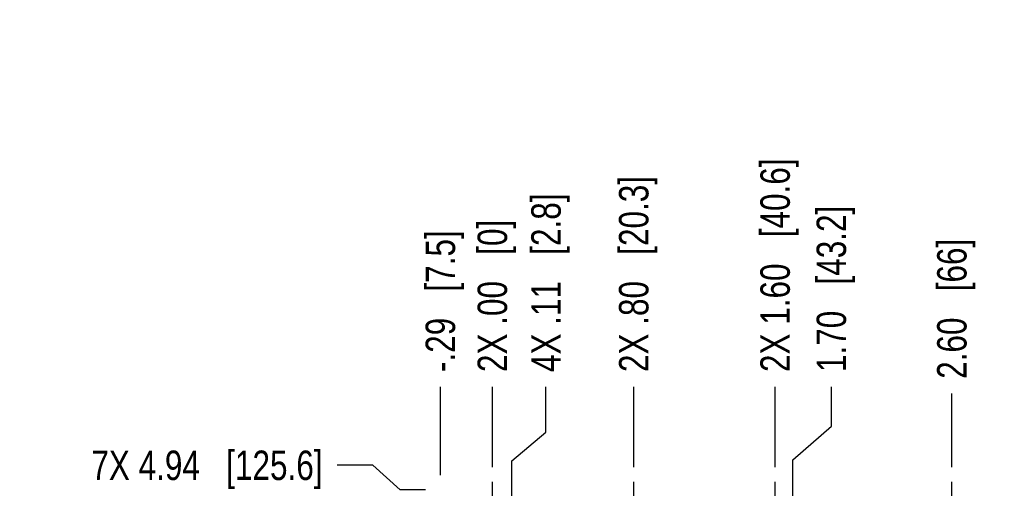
# Model space of a CAD drawing. Header units: inches. Extents: x 0 to 22, y 0 to 17.
# Tile 10 of 59: x 2.2 to 6.4, y 8 to 10. Entities that reach past the tile are written whole.
import ezdxf

# ---------------------------------------------------------------- set-up
doc = ezdxf.new("R2010")
doc.units = ezdxf.units.IN
doc.header["$LTSCALE"] = 1.21
doc.header["$MEASUREMENT"] = 0
doc.linetypes.add('CENTER', pattern=[0.6, 0.375, -0.075, 0.075, -0.075])
doc.layers.get('0').update_dxf_attribs({"linetype": 'CONTINUOUS'})
for name, color, linetype in [('02___PRT_ALL_AXES', 7, 'CONTINUOUS'), ('DEFAULT_1', 7, 'CENTER'), ('DIMENSIONS', 7, 'CONTINUOUS')]:
    doc.layers.add(name, color=color, linetype=linetype)
doc.styles.get("Standard").update_dxf_attribs({"font": 'txt', "width": 0.8})
doc.dimstyles.new('DIMSTYLE_1', dxfattribs={"dimtxt": 0.125, "dimasz": 0.18, "dimexe": 0.125, "dimexo": 0.0625, "dimgap": 0.09, "dimtad": 0, "dimtih": 1, "dimtoh": 1, "dimlfac": 1.333333, "dimzin": 4, "dimdsep": 46, "dimtxsty": 'STANDARD', "dimblk": '_FILLED', "dimblk1": '_FILLED', "dimblk2": '_FILLED', "dimcen": 0.09, "dimadec": 0, "dimazin": 0, "dimtp": 0.001, "dimtm": 0.001, "dimtfac": 1, "dimtofl": 0, "dimtmove": 0, "dimatfit": 3, "dimldrblk": '_FILLED', "dimfxl": 1, "dimtolj": 1, "dimtzin": 4, "dimarcsym": 0})
doc.dimstyles.new('DIMSTYLE_2', dxfattribs={"dimtxt": 0.125, "dimasz": 0.18, "dimexe": 0.125, "dimexo": 0.0625, "dimgap": 0.09, "dimtad": 0, "dimtih": 1, "dimtoh": 1, "dimlfac": 1.333333, "dimzin": 4, "dimdsep": 46, "dimtxsty": 'STANDARD', "dimblk": '_FILLED', "dimblk1": '_FILLED', "dimblk2": '_FILLED', "dimcen": 0.09, "dimadec": 0, "dimazin": 0, "dimtfac": 1, "dimtofl": 0, "dimtmove": 0, "dimatfit": 3, "dimldrblk": '_FILLED', "dimfxl": 1, "dimtolj": 1, "dimtzin": 4, "dimarcsym": 0})

# ---------------------------------------------------------------- blocks, each defined once
blk = doc.blocks.new('*D2')
at = {"layer": 'DIMENSIONS', "color": 2, "linetype": 'CONTINUOUS'}
for p, q in [((3.6783, 8.0799), (3.5275, 8.0799)), ((3.795, 7.9759), (3.6783, 8.0799)), ((3.9025, 7.9759), (3.795, 7.9759))]:
    blk.add_line(p, q, dxfattribs=at)
at = {"layer": 'DIMENSIONS', "color": 2, "linetype": 'CONTINUOUS', "insert": (3.465, 8.1424), "char_height": 0.125, "width": 1.525, "attachment_point": 3, "line_spacing_factor": 0.9}
blk.add_mtext('7X 4.94{\\Ftxt.shx;\\W1.000000;\\H0.125000; }[125.6]', dxfattribs=at)
blk = doc.blocks.new('_FILLED')
at = {"color": 0, "linetype": 'BYBLOCK'}
blk.add_solid([(0, 0), (-1, 0.174), (-1, -0.174)], dxfattribs=at)
blk = doc.blocks.new('*D21')
at = {"layer": 'DIMENSIONS', "color": 2, "linetype": 'CONTINUOUS'}
blk.add_line((3.965, 8.0384), (3.965, 8.4134), dxfattribs=at)
at = {"layer": 'DIMENSIONS', "color": 2, "linetype": 'CONTINUOUS', "insert": (3.9025, 8.4759), "char_height": 0.125, "width": 1.025, "attachment_point": 1, "rotation": 90, "line_spacing_factor": 0.9}
blk.add_mtext('-.29{\\Ftxt.shx;\\W1.000000;\\H0.125000; }[7.5]', dxfattribs=at)
blk = doc.blocks.new('*D22')
at = {"layer": 'DIMENSIONS', "color": 2, "linetype": 'CONTINUOUS'}
blk.add_line((4.1855, 8.0719), (4.1855, 8.4134), dxfattribs=at)
at = {"layer": 'DIMENSIONS', "color": 2, "linetype": 'CONTINUOUS', "insert": (4.123, 8.4759), "char_height": 0.125, "width": 1.025, "attachment_point": 1, "rotation": 90, "line_spacing_factor": 0.9}
blk.add_mtext('2X .00{\\Ftxt.shx;\\W1.000000;\\H0.125000; }[0]', dxfattribs=at)
blk = doc.blocks.new('*D23')
at = {"layer": 'DIMENSIONS', "color": 2, "linetype": 'CONTINUOUS'}
for p, q in [((4.4132, 8.2202), (4.4132, 8.4134)), ((4.2688, 8.0987), (4.4132, 8.2202)), ((4.2688, 7.2252), (4.2688, 8.0987))]:
    blk.add_line(p, q, dxfattribs=at)
at = {"layer": 'DIMENSIONS', "color": 2, "linetype": 'CONTINUOUS', "insert": (4.3507, 8.4759), "char_height": 0.125, "width": 1.225, "attachment_point": 1, "rotation": 90, "line_spacing_factor": 0.9}
blk.add_mtext('4X .11{\\Ftxt.shx;\\W1.000000;\\H0.125000; }[2.8]', dxfattribs=at)
blk = doc.blocks.new('*D24')
at = {"layer": 'DIMENSIONS', "color": 2, "linetype": 'CONTINUOUS'}
blk.add_line((4.7855, 8.0719), (4.7855, 8.4134), dxfattribs=at)
at = {"layer": 'DIMENSIONS', "color": 2, "linetype": 'CONTINUOUS', "insert": (4.723, 8.4759), "char_height": 0.125, "width": 1.325, "attachment_point": 1, "rotation": 90, "line_spacing_factor": 0.9}
blk.add_mtext('2X .80{\\Ftxt.shx;\\W1.000000;\\H0.125000; }[20.3]', dxfattribs=at)
blk = doc.blocks.new('*D25')
at = {"layer": 'DIMENSIONS', "color": 2, "linetype": 'CONTINUOUS'}
blk.add_line((5.3855, 8.0719), (5.3855, 8.4134), dxfattribs=at)
at = {"layer": 'DIMENSIONS', "color": 2, "linetype": 'CONTINUOUS', "insert": (5.323, 8.4759), "char_height": 0.125, "width": 1.425, "attachment_point": 1, "rotation": 90, "line_spacing_factor": 0.9}
blk.add_mtext('2X 1.60{\\Ftxt.shx;\\W1.000000;\\H0.125000; }[40.6]', dxfattribs=at)
blk = doc.blocks.new('*D26')
at = {"layer": 'DIMENSIONS', "color": 2, "linetype": 'CONTINUOUS'}
for p, q in [((5.6242, 8.2454), (5.6242, 8.4134)), ((5.4609, 8.1029), (5.6242, 8.2454)), ((5.4609, 7.2571), (5.4609, 8.1029))]:
    blk.add_line(p, q, dxfattribs=at)
at = {"layer": 'DIMENSIONS', "color": 2, "linetype": 'CONTINUOUS', "insert": (5.5617, 8.4759), "char_height": 0.125, "width": 1.125, "attachment_point": 1, "rotation": 90, "line_spacing_factor": 0.9}
blk.add_mtext('1.70{\\Ftxt.shx;\\W1.000000;\\H0.125000; }[43.2]', dxfattribs=at)
blk = doc.blocks.new('*D34')
at = {"layer": 'DIMENSIONS', "color": 2, "linetype": 'CONTINUOUS'}
blk.add_line((7.559, 7.2874), (7.559, 8.3846), dxfattribs=at)
at = {"layer": 'DIMENSIONS', "color": 2, "linetype": 'CONTINUOUS', "insert": (7.4965, 8.4471), "char_height": 0.125, "width": 1.525, "attachment_point": 1, "rotation": 90, "line_spacing_factor": 0.9}
blk.add_mtext('2X 4.50{\\Ftxt.shx;\\W1.000000;\\H0.125000; }[114.2]', dxfattribs=at)
blk = doc.blocks.new('*D35')
at = {"layer": 'DIMENSIONS', "color": 2, "linetype": 'CONTINUOUS'}
blk.add_line((7.7855, 8.0719), (7.7855, 8.3846), dxfattribs=at)
at = {"layer": 'DIMENSIONS', "color": 2, "linetype": 'CONTINUOUS', "insert": (7.723, 8.4471), "char_height": 0.125, "width": 1.525, "attachment_point": 1, "rotation": 90, "line_spacing_factor": 0.9}
blk.add_mtext('2X 4.80{\\Ftxt.shx;\\W1.000000;\\H0.125000; }[121.9]', dxfattribs=at)
blk = doc.blocks.new('*D36')
at = {"layer": 'DIMENSIONS', "color": 2, "linetype": 'CONTINUOUS'}
blk.add_line((7.1855, 8.0719), (7.1855, 8.3846), dxfattribs=at)
at = {"layer": 'DIMENSIONS', "color": 2, "linetype": 'CONTINUOUS', "insert": (7.123, 8.4471), "char_height": 0.125, "width": 1.525, "attachment_point": 1, "rotation": 90, "line_spacing_factor": 0.9}
blk.add_mtext('2X 4.00{\\Ftxt.shx;\\W1.000000;\\H0.125000; }[101.6]', dxfattribs=at)
blk = doc.blocks.new('*D37')
at = {"layer": 'DIMENSIONS', "color": 2, "linetype": 'CONTINUOUS'}
blk.add_line((6.7355, 8.0719), (6.7355, 8.3846), dxfattribs=at)
at = {"layer": 'DIMENSIONS', "color": 2, "linetype": 'CONTINUOUS', "insert": (6.673, 8.4471), "char_height": 0.125, "width": 1.425, "attachment_point": 1, "rotation": 90, "line_spacing_factor": 0.9}
blk.add_mtext('2X 3.40{\\Ftxt.shx;\\W1.000000;\\H0.125000; }[86.4]', dxfattribs=at)
blk = doc.blocks.new('*D38')
at = {"layer": 'DIMENSIONS', "color": 2, "linetype": 'CONTINUOUS'}
blk.add_line((6.1355, 8.0719), (6.1355, 8.3846), dxfattribs=at)
at = {"layer": 'DIMENSIONS', "color": 2, "linetype": 'CONTINUOUS', "insert": (6.073, 8.4471), "char_height": 0.125, "width": 0.925, "attachment_point": 1, "rotation": 90, "line_spacing_factor": 0.9}
blk.add_mtext('2.60{\\Ftxt.shx;\\W1.000000;\\H0.125000; }[66]', dxfattribs=at)
blk = doc.blocks.new('*D39')
at = {"layer": 'DIMENSIONS', "color": 2, "linetype": 'CONTINUOUS'}
blk.add_line((8.156, 8.0384), (8.156, 8.3846), dxfattribs=at)
at = {"layer": 'DIMENSIONS', "color": 2, "linetype": 'CONTINUOUS', "insert": (8.0935, 8.4471), "char_height": 0.125, "width": 1.225, "attachment_point": 1, "rotation": 90, "line_spacing_factor": 0.9}
blk.add_mtext('5.29{\\Ftxt.shx;\\W1.000000;\\H0.125000; }[134.5]', dxfattribs=at)

msp = doc.modelspace()

# ---------------------------------------------------------------- linework, layer by layer
at = {"layer": '02___PRT_ALL_AXES', "color": 7, "linetype": 'CENTER'}
msp.add_line((4.1855, 7.8844), (4.1855, 8.0094), dxfattribs=at)
at = {"layer": 'DEFAULT_1', "color": 7, "linetype": 'CENTER'}
for p, q in [((4.7855, 7.8844), (4.7855, 8.0094)), ((5.3855, 7.8844), (5.3855, 8.0094)), ((6.1355, 7.8844), (6.1355, 8.0094))]:
    msp.add_line(p, q, dxfattribs=at)

# ---------------------------------------------------------------- dimensions: what is measured, and where the dimension line sits
at = {"layer": 'DIMENSIONS', "color": 2, "linetype": 'CONTINUOUS'}
for feature_location, offset, dtype, origin, text, dimstyle, picture, middle in [((7.559, 7.2874), (0, 1.0972), 1, (4.1855, 7.2249), '2X <>', 'DIMSTYLE_1', '*D34', (7.559, 9.2096)), ((7.7855, 8.0719), (0, 0.3127), 1, (4.1855, 8.0094), '2X <>', 'DIMSTYLE_1', '*D35', (7.7855, 9.2096)), ((7.1855, 8.0719), (0, 0.3127), 1, (4.1855, 8.0094), '2X <>', 'DIMSTYLE_1', '*D36', (7.1855, 9.2096)), ((5.3855, 8.0719), (0, 0.3414), 1, (4.1855, 8.0094), '2X <>', 'DIMSTYLE_1', '*D25', (5.3855, 9.1884)), ((6.7355, 8.0719), (0, 0.3127), 1, (4.1855, 8.0094), '2X <>', 'DIMSTYLE_1', '*D37', (6.7355, 9.1596)), ((4.7855, 8.0719), (0, 0.3414), 1, (4.1855, 8.0094), '2X <>', 'DIMSTYLE_1', '*D24', (4.7855, 9.1384)), ((4.2688, 7.2252), (0.1444, 1.1882), 0, (4.1855, 7.1627), '4X <>', 'DIMSTYLE_1', '*D23', (4.4132, 9.0884)), ((3.965, 8.0384), (0, 0.375), 1, (4.1855, 8.0094), '-<>', 'DIMSTYLE_1', '*D21', (3.965, 8.9884)), ((4.1855304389, 8.0719263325), (0, 0.341425), 1, (4.1855304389, 8.0094263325), '2X <>', 'DIMSTYLE_2', '*D22', (4.1855304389, 8.9883513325)), ((3.9025, 7.9759), (-0.375, 0.1041), 0, (3.965, 4.2687), '7X <>', 'DIMSTYLE_1', '*D2', (2.7025, 8.0799))]:
    dim = msp.add_ordinate_dim(feature_location=feature_location, offset=offset, dtype=dtype, origin=origin, text=text, dimstyle=dimstyle, override={"dimtad": 1, "dimtih": 0, "dimtoh": 0}, dxfattribs=at)
    dim.commit()
    dim.dimension.update_dxf_attribs({"geometry": picture, "text_midpoint": middle})
for feature_location, offset, dtype, origin, picture, middle in [((8.156, 8.0384), (0, 0.3463), 1, (4.1855, 7.9759), '*D39', (8.156, 9.0596)), ((5.4609, 7.2571), (0.1633, 1.1563), 0, (4.1855, 7.1946), '*D26', (5.6242, 9.0384)), ((6.1355, 8.0719), (0, 0.3127), 1, (4.1855, 8.0094), '*D38', (6.1355, 8.9096))]:
    dim = msp.add_ordinate_dim(feature_location=feature_location, offset=offset, dtype=dtype, origin=origin, dimstyle='DIMSTYLE_1', override={"dimtad": 1, "dimtih": 0, "dimtoh": 0}, dxfattribs=at)
    dim.commit()
    dim.dimension.update_dxf_attribs({"geometry": picture, "text_midpoint": middle})

doc.saveas('drawing.dxf')
